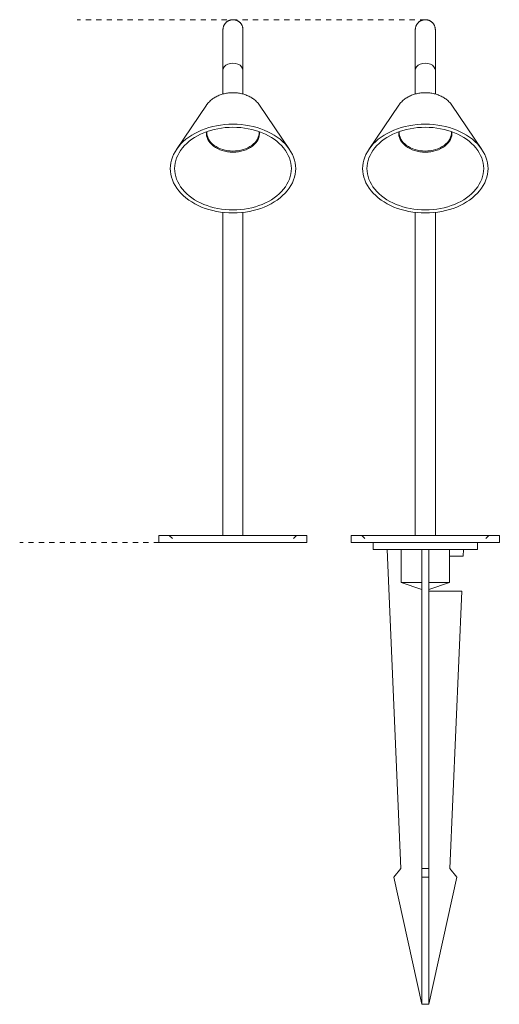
# Model space of a CAD drawing. Header units: millimetres. Extents: x 6367 to 7997, y 2126 to 6672.
# Tile 2 of 4: x 7722 to 7997, y 2126 to 2690. Entities that reach past the tile are written whole.
import ezdxf

# ---------------------------------------------------------------- set-up
doc = ezdxf.new("R2010")
doc.units = ezdxf.units.MM
doc.linetypes.add('Dash', pattern=[6, 3, -3])
doc.layers.add('Lighthing Fixture Dim Grey Dash', color=7, linetype='Dash', lineweight=9, true_color=0xd2d2d2)
doc.layers.add('Luminarias', color=7, linetype='Continuous', lineweight=20)

# ---------------------------------------------------------------- blocks, each defined once
blk = doc.blocks.new('75620 - 75620 LILY 300 Black beacon lamp-559125-Frontal_PDF')
at = {"layer": 'Luminarias'}
for p, q in [((-3234.64, 2661.32), (-3234.64, 2647.7)), ((-3223.14, 2647.7), (-3223.14, 2661.32)), ((-3244.03, 2641.41), (-3261.33, 2615.98)), ((-3196.45, 2615.98), (-3213.75, 2641.41)), ((-3243.89, 2626.07), (-3243.89, 2625.58)), ((-3213.89, 2625.58), (-3213.89, 2626.07)), ((-3234.64, 2579.85), (-3234.64, 2394.5)), ((-3223.14, 2394.5), (-3223.14, 2579.85)), ((-3271.39, 2394.5), (-3271.39, 2390.5)), ((-3186.39, 2394.5), (-3271.39, 2394.5)), ((-3271.39, 2390.5), (-3186.39, 2390.5)), ((-3265.45, 2394.51), (-3263.68, 2392.75)), ((-3194.1, 2392.75), (-3192.34, 2394.51)), ((-3186.39, 2390.5), (-3186.39, 2394.5))]:
    blk.add_line(p, q, dxfattribs=at)
at = {"layer": 'Luminarias', "flags": 128}
for points in [[(-3234.64, 2684.6), (-3234.64, 2684.83), (-3234.62, 2685.06), (-3234.6, 2685.29), (-3234.57, 2685.52), (-3234.53, 2685.75), (-3234.48, 2685.97), (-3234.42, 2686.19), (-3234.35, 2686.41), (-3234.27, 2686.63), (-3234.19, 2686.84), (-3234.09, 2687.05), (-3233.99, 2687.26), (-3233.88, 2687.46), (-3233.76, 2687.66), (-3233.64, 2687.85), (-3233.5, 2688.04), (-3233.36, 2688.22), (-3233.22, 2688.4), (-3233.06, 2688.57), (-3232.9, 2688.73), (-3232.73, 2688.89), (-3232.56, 2689.04), (-3232.38, 2689.18), (-3232.19, 2689.31), (-3232, 2689.44), (-3231.8, 2689.56), (-3231.6, 2689.68), (-3231.4, 2689.78), (-3231.19, 2689.88), (-3230.98, 2689.96), (-3230.76, 2690.04), (-3230.54, 2690.11), (-3230.32, 2690.17), (-3230.1, 2690.23), (-3229.87, 2690.27), (-3229.64, 2690.3), (-3229.41, 2690.33), (-3229.18, 2690.35), (-3228.95, 2690.35), (-3228.72, 2690.35), (-3228.49, 2690.34), (-3228.27, 2690.32), (-3228.04, 2690.29), (-3227.81, 2690.25), (-3227.59, 2690.2), (-3227.36, 2690.15), (-3227.14, 2690.08), (-3226.92, 2690.01), (-3226.71, 2689.92), (-3226.5, 2689.83), (-3226.29, 2689.73), (-3226.09, 2689.62), (-3225.89, 2689.51), (-3225.7, 2689.38), (-3225.51, 2689.25), (-3225.33, 2689.11), (-3225.15, 2688.97), (-3224.98, 2688.81), (-3224.81, 2688.65), (-3224.65, 2688.49), (-3224.5, 2688.32), (-3224.36, 2688.14), (-3224.22, 2687.95), (-3224.09, 2687.76), (-3223.97, 2687.57), (-3223.85, 2687.37), (-3223.74, 2687.16), (-3223.65, 2686.96), (-3223.56, 2686.75), (-3223.47, 2686.53), (-3223.4, 2686.31), (-3223.34, 2686.09), (-3223.28, 2685.87), (-3223.24, 2685.64), (-3223.2, 2685.42), (-3223.17, 2685.19), (-3223.15, 2684.96), (-3223.14, 2684.73), (-3223.14, 2684.6)], [(-3234.64, 2661.32), (-3234.64, 2661.96), (-3234.64, 2664.15), (-3234.64, 2666.24), (-3234.64, 2668.23), (-3234.64, 2670.12), (-3234.64, 2671.91), (-3234.64, 2673.58), (-3234.64, 2675.15), (-3234.64, 2676.6), (-3234.64, 2677.94), (-3234.64, 2679.16), (-3234.64, 2680.26), (-3234.64, 2681.24), (-3234.64, 2682.1), (-3234.64, 2682.83), (-3234.64, 2683.44), (-3234.64, 2683.92), (-3234.64, 2684.27), (-3234.64, 2684.5), (-3234.64, 2684.6), (-3234.64, 2684.6)], [(-3234.64, 2684.6), (-3234.64, 2684.54), (-3234.64, 2684.35), (-3234.64, 2684.03), (-3234.64, 2683.58), (-3234.64, 2683.01), (-3234.64, 2682.31), (-3234.64, 2681.48), (-3234.64, 2680.54), (-3234.64, 2679.47), (-3234.64, 2678.28), (-3234.64, 2676.97), (-3234.64, 2675.55), (-3234.64, 2674.02), (-3234.64, 2672.37), (-3234.64, 2670.61), (-3234.64, 2668.75), (-3234.64, 2666.79), (-3234.64, 2664.72), (-3234.64, 2662.56), (-3234.64, 2661.32)], [(-3223.14, 2661.32), (-3223.14, 2663.53), (-3223.14, 2665.65), (-3223.14, 2667.67), (-3223.14, 2669.59), (-3223.14, 2671.4), (-3223.14, 2673.11), (-3223.14, 2674.71), (-3223.14, 2676.2), (-3223.14, 2677.57), (-3223.14, 2678.82), (-3223.14, 2679.96), (-3223.14, 2680.97), (-3223.14, 2681.86), (-3223.14, 2682.63), (-3223.14, 2683.28), (-3223.14, 2683.79), (-3223.14, 2684.19), (-3223.14, 2684.45), (-3223.14, 2684.58), (-3223.14, 2684.6)], [(-3223.14, 2684.6), (-3223.14, 2684.54), (-3223.14, 2684.35), (-3223.14, 2684.03), (-3223.14, 2683.58), (-3223.14, 2683.01), (-3223.14, 2682.31), (-3223.14, 2681.48), (-3223.14, 2680.54), (-3223.14, 2679.47), (-3223.14, 2678.28), (-3223.14, 2676.97), (-3223.14, 2675.55), (-3223.14, 2674.02), (-3223.14, 2672.37), (-3223.14, 2670.61), (-3223.14, 2668.75), (-3223.14, 2666.79), (-3223.14, 2664.72), (-3223.14, 2662.56), (-3223.14, 2661.32)], [(-3228.89, 2648.47), (-3229.52, 2648.46), (-3230.15, 2648.43), (-3230.78, 2648.39), (-3231.41, 2648.33), (-3232.04, 2648.25), (-3232.66, 2648.15), (-3233.27, 2648.03), (-3233.89, 2647.9), (-3234.49, 2647.75), (-3235.09, 2647.58), (-3235.69, 2647.39), (-3236.27, 2647.18), (-3236.85, 2646.96), (-3237.42, 2646.72), (-3237.98, 2646.46), (-3238.53, 2646.18), (-3239.07, 2645.89), (-3239.59, 2645.57), (-3240.11, 2645.24), (-3240.61, 2644.89), (-3241.09, 2644.52), (-3241.56, 2644.14), (-3242.02, 2643.73), (-3242.46, 2643.31), (-3242.88, 2642.87), (-3243.27, 2642.41), (-3243.65, 2641.93), (-3244.01, 2641.44), (-3244.03, 2641.41)], [(-3213.75, 2641.41), (-3214.11, 2641.9), (-3214.49, 2642.38), (-3214.89, 2642.84), (-3215.3, 2643.28), (-3215.74, 2643.71), (-3216.19, 2644.11), (-3216.66, 2644.5), (-3217.15, 2644.87), (-3217.65, 2645.22), (-3218.16, 2645.56), (-3218.69, 2645.87), (-3219.22, 2646.17), (-3219.77, 2646.44), (-3220.33, 2646.7), (-3220.9, 2646.95), (-3221.48, 2647.17), (-3222.06, 2647.38), (-3222.66, 2647.57), (-3223.26, 2647.74), (-3223.86, 2647.89), (-3224.47, 2648.03), (-3225.09, 2648.14), (-3225.71, 2648.24), (-3226.34, 2648.32), (-3226.96, 2648.39), (-3227.59, 2648.43), (-3228.22, 2648.46), (-3228.86, 2648.47), (-3228.89, 2648.47)]]:
    blk.add_lwpolyline(points, dxfattribs=at)
at = {"layer": 'Luminarias'}
for centre, major_axis, ratio, start_param, end_param in [((-3228.89, 2661.32), (5.75, 0), 0.709312, 0, 3.141593), ((-3228.89, 2604.94), (36, 0), 0.707107, 1.570796, 4.712389), ((-3228.89, 2604.94), (33.51, 0), 0.707107, 1.570796, 4.712389), ((-3228.89, 2604.94), (36, 0), 0.707107, 4.712389, 7.853982), ((-3228.89, 2604.94), (33.51, 0), 0.707107, 4.712389, 7.853982), ((-3228.89, 2625.15), (15.25, 0), 0.707107, 3.059542, 4.712389), ((-3228.89, 2625.58), (15, 0), 0.707107, 3.092455, 4.712389), ((-3228.89, 2625.58), (15, 0), 0.707107, 4.712389, 6.332323), ((-3228.89, 2625.15), (15.25, 0), 0.707107, 4.712389, 6.365236)]:
    blk.add_ellipse(centre, major_axis=major_axis, ratio=ratio, start_param=start_param, end_param=end_param, dxfattribs=at)
blk = doc.blocks.new('75620-1 - 75620-1 LILY 300 Black stake lamp-561667-Frontal_PDF')
at = {"layer": 'Luminarias'}
for p, q in [((-3124.18, 2661.32), (-3124.18, 2647.7)), ((-3112.68, 2647.7), (-3112.68, 2661.32)), ((-3133.57, 2641.41), (-3150.87, 2615.98)), ((-3085.99, 2615.98), (-3103.29, 2641.41)), ((-3133.43, 2626.07), (-3133.43, 2625.58)), ((-3103.43, 2625.58), (-3103.43, 2626.07)), ((-3124.18, 2579.85), (-3124.18, 2394.5)), ((-3112.68, 2394.5), (-3112.68, 2579.85)), ((-3160.93, 2394.5), (-3160.93, 2390.5)), ((-3075.93, 2394.5), (-3160.93, 2394.5)), ((-3160.93, 2390.5), (-3075.93, 2390.5)), ((-3154.99, 2394.51), (-3153.22, 2392.75)), ((-3148.43, 2390.5), (-3148.43, 2386.5)), ((-3144.72, 2394.51), (-3144.76, 2394.51)), ((-3088.43, 2386.5), (-3088.43, 2390.5)), ((-3083.64, 2392.75), (-3081.88, 2394.51)), ((-3081.88, 2394.51), (-3081.89, 2394.51)), ((-3075.93, 2390.5), (-3075.93, 2394.5)), ((-3118.43, 2386.5), (-3148.43, 2386.5)), ((-3140.43, 2386.5), (-3132.43, 2203.5)), ((-3132.29, 2386.5), (-3132.29, 2367.5)), ((-3120.43, 2203.5), (-3120.43, 2386.5)), ((-3088.43, 2386.5), (-3118.43, 2386.5)), ((-3116.43, 2386.5), (-3116.43, 2203.5)), ((-3104.58, 2367.5), (-3104.58, 2386.5)), ((-3096.61, 2382.5), (-3096.43, 2386.5)), ((-3104.77, 2382.5), (-3096.61, 2382.5)), ((-3132.29, 2367.5), (-3120.43, 2363.51)), ((-3132.14, 2367.5), (-3120.44, 2367.5)), ((-3116.43, 2363.51), (-3104.58, 2367.5)), ((-3116.43, 2367.5), (-3104.58, 2367.5)), ((-3097.48, 2362.5), (-3116.43, 2362.5)), ((-3104.43, 2203.5), (-3097.48, 2362.5)), ((-3132.43, 2203.5), (-3136.43, 2198.5)), ((-3120.43, 2198.5), (-3120.43, 2203.5)), ((-3120.43, 2203.5), (-3116.43, 2203.5)), ((-3116.43, 2203.5), (-3116.43, 2198.5)), ((-3100.43, 2198.5), (-3104.43, 2203.5)), ((-3136.43, 2198.5), (-3120.43, 2125.5)), ((-3120.43, 2125.5), (-3120.43, 2198.5)), ((-3120.43, 2198.5), (-3116.43, 2198.5)), ((-3116.43, 2125.5), (-3100.43, 2198.5)), ((-3116.43, 2198.5), (-3116.43, 2125.5)), ((-3120.43, 2125.5), (-3116.43, 2125.5)), ((-3120.43, 2125.5), (-3116.43, 2125.5))]:
    blk.add_line(p, q, dxfattribs=at)
at = {"layer": 'Luminarias', "flags": 128}
for points in [[(-3124.18, 2684.6), (-3124.18, 2684.83), (-3124.16, 2685.06), (-3124.14, 2685.29), (-3124.11, 2685.52), (-3124.07, 2685.75), (-3124.02, 2685.97), (-3123.96, 2686.19), (-3123.89, 2686.41), (-3123.81, 2686.63), (-3123.73, 2686.84), (-3123.63, 2687.05), (-3123.53, 2687.26), (-3123.42, 2687.46), (-3123.3, 2687.66), (-3123.18, 2687.85), (-3123.04, 2688.04), (-3122.9, 2688.22), (-3122.76, 2688.4), (-3122.6, 2688.57), (-3122.44, 2688.73), (-3122.27, 2688.89), (-3122.1, 2689.04), (-3121.92, 2689.18), (-3121.73, 2689.31), (-3121.54, 2689.44), (-3121.34, 2689.56), (-3121.14, 2689.68), (-3120.94, 2689.78), (-3120.73, 2689.88), (-3120.52, 2689.96), (-3120.3, 2690.04), (-3120.08, 2690.11), (-3119.86, 2690.17), (-3119.64, 2690.23), (-3119.41, 2690.27), (-3119.18, 2690.3), (-3118.95, 2690.33), (-3118.72, 2690.35), (-3118.49, 2690.35), (-3118.26, 2690.35), (-3118.03, 2690.34), (-3117.81, 2690.32), (-3117.58, 2690.29), (-3117.35, 2690.25), (-3117.13, 2690.2), (-3116.9, 2690.15), (-3116.68, 2690.08), (-3116.46, 2690.01), (-3116.25, 2689.92), (-3116.04, 2689.83), (-3115.83, 2689.73), (-3115.63, 2689.62), (-3115.43, 2689.51), (-3115.24, 2689.38), (-3115.05, 2689.25), (-3114.87, 2689.11), (-3114.69, 2688.97), (-3114.52, 2688.81), (-3114.35, 2688.65), (-3114.19, 2688.49), (-3114.04, 2688.32), (-3113.9, 2688.14), (-3113.76, 2687.95), (-3113.63, 2687.76), (-3113.51, 2687.57), (-3113.39, 2687.37), (-3113.28, 2687.16), (-3113.19, 2686.96), (-3113.1, 2686.75), (-3113.01, 2686.53), (-3112.94, 2686.31), (-3112.88, 2686.09), (-3112.82, 2685.87), (-3112.78, 2685.64), (-3112.74, 2685.42), (-3112.71, 2685.19), (-3112.69, 2684.96), (-3112.68, 2684.73), (-3112.68, 2684.6)], [(-3124.18, 2661.32), (-3124.18, 2661.96), (-3124.18, 2664.15), (-3124.18, 2666.24), (-3124.18, 2668.23), (-3124.18, 2670.12), (-3124.18, 2671.91), (-3124.18, 2673.58), (-3124.18, 2675.15), (-3124.18, 2676.6), (-3124.18, 2677.94), (-3124.18, 2679.16), (-3124.18, 2680.26), (-3124.18, 2681.24), (-3124.18, 2682.1), (-3124.18, 2682.83), (-3124.18, 2683.44), (-3124.18, 2683.92), (-3124.18, 2684.27), (-3124.18, 2684.5), (-3124.18, 2684.6), (-3124.18, 2684.6)], [(-3124.18, 2684.6), (-3124.18, 2684.54), (-3124.18, 2684.35), (-3124.18, 2684.03), (-3124.18, 2683.58), (-3124.18, 2683.01), (-3124.18, 2682.31), (-3124.18, 2681.48), (-3124.18, 2680.54), (-3124.18, 2679.47), (-3124.18, 2678.28), (-3124.18, 2676.97), (-3124.18, 2675.55), (-3124.18, 2674.02), (-3124.18, 2672.37), (-3124.18, 2670.61), (-3124.18, 2668.75), (-3124.18, 2666.79), (-3124.18, 2664.72), (-3124.18, 2662.56), (-3124.18, 2661.32)], [(-3112.68, 2661.32), (-3112.68, 2663.53), (-3112.68, 2665.65), (-3112.68, 2667.67), (-3112.68, 2669.59), (-3112.68, 2671.4), (-3112.68, 2673.11), (-3112.68, 2674.71), (-3112.68, 2676.2), (-3112.68, 2677.57), (-3112.68, 2678.82), (-3112.68, 2679.96), (-3112.68, 2680.97), (-3112.68, 2681.86), (-3112.68, 2682.63), (-3112.68, 2683.28), (-3112.68, 2683.79), (-3112.68, 2684.19), (-3112.68, 2684.45), (-3112.68, 2684.58), (-3112.68, 2684.6)], [(-3112.68, 2684.6), (-3112.68, 2684.54), (-3112.68, 2684.35), (-3112.68, 2684.03), (-3112.68, 2683.58), (-3112.68, 2683.01), (-3112.68, 2682.31), (-3112.68, 2681.48), (-3112.68, 2680.54), (-3112.68, 2679.47), (-3112.68, 2678.28), (-3112.68, 2676.97), (-3112.68, 2675.55), (-3112.68, 2674.02), (-3112.68, 2672.37), (-3112.68, 2670.61), (-3112.68, 2668.75), (-3112.68, 2666.79), (-3112.68, 2664.72), (-3112.68, 2662.56), (-3112.68, 2661.32)], [(-3118.43, 2648.47), (-3119.06, 2648.46), (-3119.69, 2648.43), (-3120.32, 2648.39), (-3120.95, 2648.33), (-3121.58, 2648.25), (-3122.2, 2648.15), (-3122.81, 2648.03), (-3123.43, 2647.9), (-3124.03, 2647.75), (-3124.63, 2647.58), (-3125.23, 2647.39), (-3125.81, 2647.18), (-3126.39, 2646.96), (-3126.96, 2646.72), (-3127.52, 2646.46), (-3128.07, 2646.18), (-3128.61, 2645.89), (-3129.13, 2645.57), (-3129.65, 2645.24), (-3130.15, 2644.89), (-3130.63, 2644.52), (-3131.1, 2644.14), (-3131.56, 2643.73), (-3132, 2643.31), (-3132.42, 2642.87), (-3132.81, 2642.41), (-3133.19, 2641.93), (-3133.55, 2641.44), (-3133.57, 2641.41)], [(-3103.29, 2641.41), (-3103.65, 2641.9), (-3104.03, 2642.38), (-3104.43, 2642.84), (-3104.84, 2643.28), (-3105.28, 2643.71), (-3105.73, 2644.11), (-3106.2, 2644.5), (-3106.69, 2644.87), (-3107.19, 2645.22), (-3107.7, 2645.56), (-3108.23, 2645.87), (-3108.76, 2646.17), (-3109.31, 2646.44), (-3109.87, 2646.7), (-3110.44, 2646.95), (-3111.02, 2647.17), (-3111.6, 2647.38), (-3112.2, 2647.57), (-3112.8, 2647.74), (-3113.4, 2647.89), (-3114.01, 2648.03), (-3114.63, 2648.14), (-3115.25, 2648.24), (-3115.88, 2648.32), (-3116.5, 2648.39), (-3117.13, 2648.43), (-3117.76, 2648.46), (-3118.4, 2648.47), (-3118.43, 2648.47)]]:
    blk.add_lwpolyline(points, dxfattribs=at)
at = {"layer": 'Luminarias'}
for centre, major_axis, ratio, start_param, end_param in [((-3118.43, 2661.32), (5.75, 0), 0.709312, 0, 3.141593), ((-3118.43, 2604.94), (36, 0), 0.707107, 1.570796, 4.712389), ((-3118.43, 2604.94), (33.51, 0), 0.707107, 1.570796, 4.712389), ((-3118.43, 2604.94), (36, 0), 0.707107, 4.712389, 7.853982), ((-3118.43, 2604.94), (33.51, 0), 0.707107, 4.712389, 7.853982), ((-3118.43, 2625.15), (15.25, 0), 0.707107, 3.059542, 4.712389), ((-3118.43, 2625.58), (15, 0), 0.707107, 3.092455, 4.712389), ((-3118.43, 2625.58), (15, 0), 0.707107, 4.712389, 6.332323), ((-3118.43, 2625.15), (15.25, 0), 0.707107, 4.712389, 6.365236)]:
    blk.add_ellipse(centre, major_axis=major_axis, ratio=ratio, start_param=start_param, end_param=end_param, dxfattribs=at)

msp = doc.modelspace()

# ---------------------------------------------------------------- linework, layer by layer
at = {"layer": 'Lighthing Fixture Dim Grey Dash'}
for p, q in [((7954.75, 2690.18), (7754.75, 2690.18)), ((7801.79, 2390.5), (7721.79, 2390.5))]:
    msp.add_line(p, q, dxfattribs=at)

# ---------------------------------------------------------------- block references
at = {"layer": 'Luminarias'}
for name in ['75620 - 75620 LILY 300 Black beacon lamp-559125-Frontal_PDF', '75620-1 - 75620-1 LILY 300 Black stake lamp-561667-Frontal_PDF']:
    msp.add_blockref(name, (11073.18, 0), dxfattribs=at)

doc.saveas('drawing.dxf')
